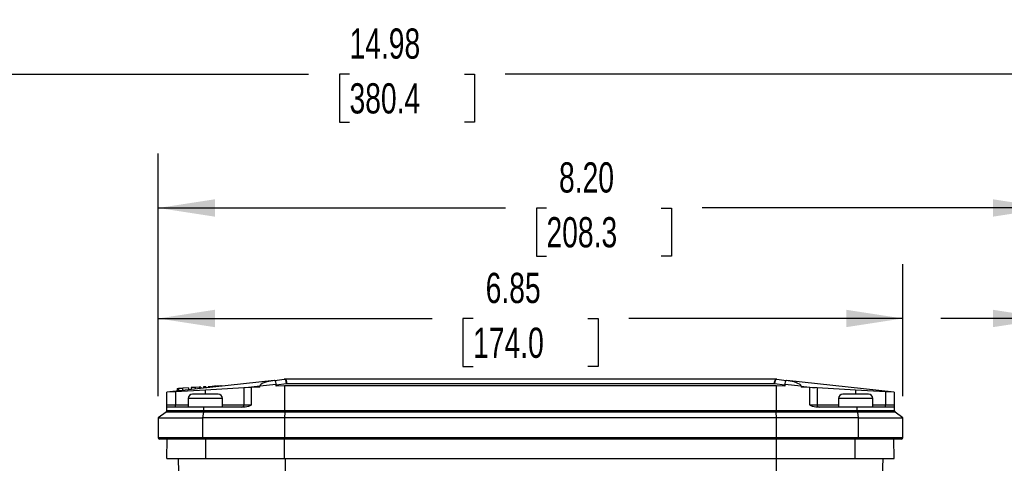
# Model space of a CAD drawing. Header units: inches. Extents: x 0 to 44, y 0 to 34.
# Tile 5 of 15: x 8.6 to 17.7, y 14.3 to 18.3. Entities that reach past the tile are written whole.
import ezdxf

# ---------------------------------------------------------------- set-up
doc = ezdxf.new("R2010")
doc.units = ezdxf.units.IN
doc.header["$LTSCALE"] = 4
doc.header["$MEASUREMENT"] = 0
doc.layers.add('DIMENSIONS', color=140, linetype='Continuous', lineweight=25)
doc.styles.add('SLDTEXTSTYLE0', font='TXT', dxfattribs={"width": 0.7})
doc.dimstyles.new('SLDDIMSTYLE0', dxfattribs={"dimtxt": 0.277778, "dimasz": 0.52, "dimexe": 0, "dimexo": 0.0625, "dimgap": 0.069444, "dimtad": 0, "dimtih": 1, "dimtoh": 1, "dimrnd": 1e-09, "dimzin": 12, "dimdsep": 46, "dimtxsty": 'SLDTEXTSTYLE0', "dimsah": 1, "dimcen": 0.09, "dimadec": 0, "dimazin": 3, "dimtfac": 1, "dimtmove": 0, "dimatfit": 0, "dimfxl": 0, "dimfrac": 2, "dimtolj": 1, "dimtzin": 12, "dimarcsym": 0})
doc.dimstyles.new('SLDDIMSTYLE1', dxfattribs={"dimtxt": 0.277778, "dimasz": 0.52, "dimexe": 0, "dimexo": 0.0625, "dimgap": 0.069444, "dimtad": 0, "dimtih": 1, "dimtoh": 1, "dimrnd": 1e-09, "dimzin": 12, "dimdsep": 46, "dimtxsty": 'SLDTEXTSTYLE0', "dimsah": 1, "dimcen": 0.09, "dimadec": 0, "dimazin": 3, "dimtfac": 1, "dimtofl": 0, "dimtmove": 0, "dimatfit": 3, "dimfxl": 0, "dimfrac": 2, "dimtolj": 1, "dimtzin": 12, "dimarcsym": 0})
doc.dimstyles.new('SLDDIMSTYLE2', dxfattribs={"dimtxt": 0.277778, "dimasz": 0.52, "dimexe": 0, "dimexo": 0.0625, "dimgap": 0.069444, "dimtad": 0, "dimtih": 1, "dimtoh": 1, "dimrnd": 1e-09, "dimzin": 4, "dimdsep": 46, "dimtxsty": 'SLDTEXTSTYLE0', "dimsah": 1, "dimcen": 0.09, "dimadec": 0, "dimazin": 1, "dimtfac": 1, "dimtofl": 0, "dimtmove": 0, "dimatfit": 3, "dimfxl": 0, "dimfrac": 2, "dimtolj": 1, "dimtzin": 12, "dimarcsym": 0})

# ---------------------------------------------------------------- blocks, each defined once
blk = doc.blocks.new('_D_1')
at = {"layer": 'DIMENSIONS'}
for p, q in [((9.9167, 14.8821), (9.9167, 16.0957)), ((16.767, 14.8821), (16.767, 16.0957)), ((9.9167, 15.5957), (12.437, 15.5957)), ((12.8135, 15.5951), (12.7202, 15.5951)), ((12.7202, 15.5951), (12.7202, 15.1534)), ((13.8702, 15.5951), (13.9635, 15.5951)), ((13.9635, 15.5951), (13.9635, 15.1534)), ((16.767, 15.5957), (14.2467, 15.5957)), ((12.7202, 15.1534), (12.8135, 15.1534)), ((13.9635, 15.1534), (13.8702, 15.1534))]:
    blk.add_line(p, q, dxfattribs=at)
for points in [[(9.9167, 15.5957), (10.4367, 15.5157), (10.4367, 15.6757)], [(16.767, 15.5957), (16.247, 15.6757), (16.247, 15.5157)]]:
    blk.add_solid(points, dxfattribs=at)
at = {"layer": 'DIMENSIONS', "char_height": 0.27778, "attachment_point": 1, "style": 'SLDTEXTSTYLE0'}
for s, insert in [('6.85', (12.929, 16.0154)), ('174.0', (12.8135, 15.5114))]:
    blk.add_mtext(s, dxfattribs=dict(at, insert=insert))
blk = doc.blocks.new('_D_2')
at = {"layer": 'DIMENSIONS'}
for p, q in [((9.9167, 14.8821), (9.9167, 17.1118)), ((18.1174, 13.8388), (18.1174, 17.1118)), ((9.9167, 16.6118), (13.1122, 16.6118)), ((13.4887, 16.6112), (13.3954, 16.6112)), ((13.3954, 16.6112), (13.3954, 16.1695)), ((14.5454, 16.6112), (14.6387, 16.6112)), ((14.6387, 16.6112), (14.6387, 16.1695)), ((18.1174, 16.6118), (14.9219, 16.6118)), ((13.3954, 16.1695), (13.4887, 16.1695)), ((14.6387, 16.1695), (14.5454, 16.1695))]:
    blk.add_line(p, q, dxfattribs=at)
for points in [[(9.9167, 16.6118), (10.4367, 16.5318), (10.4367, 16.6918)], [(18.1174, 16.6118), (17.5974, 16.6918), (17.5974, 16.5318)]]:
    blk.add_solid(points, dxfattribs=at)
at = {"layer": 'DIMENSIONS', "char_height": 0.27778, "attachment_point": 1, "style": 'SLDTEXTSTYLE0'}
for s, insert in [('8.20', (13.6042, 17.0315)), ('208.3', (13.4887, 16.5276))]:
    blk.add_mtext(s, dxfattribs=dict(at, insert=insert))
blk = doc.blocks.new('_D_3')
at = {"layer": 'DIMENSIONS'}
for p, q in [((4.7166, 12.9399), (4.7166, 18.3429)), ((19.6922, 14.6183), (19.6922, 18.3429)), ((4.7166, 17.8429), (11.2996, 17.8429)), ((11.6761, 17.8423), (11.5828, 17.8423)), ((11.5828, 17.8423), (11.5828, 17.4006)), ((12.7328, 17.8423), (12.8261, 17.8423)), ((12.8261, 17.8423), (12.8261, 17.4006)), ((19.6922, 17.8429), (13.1093, 17.8429)), ((11.5828, 17.4006), (11.6761, 17.4006)), ((12.8261, 17.4006), (12.7328, 17.4006)), ((19.6922, 13.8796), (19.6922, 14.3783)), ((19.6922, 10.2758), (19.6922, 13.6396)), ((4.7166, 8.0829), (4.7166, 12.6999))]:
    blk.add_line(p, q, dxfattribs=at)
for points in [[(4.7166, 17.8429), (5.2366, 17.7629), (5.2366, 17.9229)], [(19.6922, 17.8429), (19.1722, 17.9229), (19.1722, 17.7629)]]:
    blk.add_solid(points, dxfattribs=at)
at = {"layer": 'DIMENSIONS', "char_height": 0.27778, "attachment_point": 1, "style": 'SLDTEXTSTYLE0'}
for s, insert in [('14.98', (11.6761, 18.2626)), ('380.4', (11.6761, 17.7586))]:
    blk.add_mtext(s, dxfattribs=dict(at, insert=insert))
blk = doc.blocks.new('_D_7')
at = {"layer": 'DIMENSIONS'}
for p, q in [((18.1174, 13.8388), (18.1174, 16.0957)), ((19.6922, 14.6183), (19.6922, 16.0957)), ((18.1174, 15.5957), (17.1174, 15.5957)), ((18.492, 15.5951), (18.3987, 15.5951)), ((18.3987, 15.5951), (18.3987, 15.1534)), ((19.3177, 15.5951), (19.411, 15.5951)), ((19.411, 15.5951), (19.411, 15.1534)), ((19.6922, 15.5957), (20.6922, 15.5957)), ((18.3987, 15.1534), (18.492, 15.1534)), ((19.411, 15.1534), (19.3177, 15.1534)), ((19.6922, 13.8796), (19.6922, 14.3783)), ((19.6922, 9.5278), (19.6922, 13.6396))]:
    blk.add_line(p, q, dxfattribs=at)
for points in [[(18.1174, 15.5957), (17.5974, 15.6757), (17.5974, 15.5157)], [(19.6922, 15.5957), (20.2122, 15.5157), (20.2122, 15.6757)]]:
    blk.add_solid(points, dxfattribs=at)
at = {"layer": 'DIMENSIONS', "char_height": 0.27778, "attachment_point": 1, "style": 'SLDTEXTSTYLE0'}
for s, insert in [('1.57', (18.492, 16.0154)), ('40.0', (18.492, 15.5114))]:
    blk.add_mtext(s, dxfattribs=dict(at, insert=insert))

msp = doc.modelspace()

# ---------------------------------------------------------------- linework, layer by layer
for p, q in [((10.9829, 15.0261), (9.9954, 14.9183)), ((10.0894, 14.953), (10.1018, 14.9537)), ((10.0894, 14.953), (10.0908, 14.9287)), ((10.1018, 14.9537), (10.1416, 14.9559)), ((10.1018, 14.9537), (10.1031, 14.9301)), ((10.1935, 14.9587), (10.1416, 14.9559)), ((10.1427, 14.9344), (10.1416, 14.9559)), ((10.1935, 14.9587), (10.1945, 14.9401)), ((10.2558, 14.9621), (10.2182, 14.9601)), ((10.2182, 14.9601), (10.2191, 14.9428)), ((10.294, 14.9642), (10.2558, 14.9621)), ((10.2558, 14.9621), (10.2566, 14.9468)), ((10.3064, 14.9649), (10.294, 14.9642)), ((10.294, 14.9642), (10.2948, 14.951)), ((10.3064, 14.9649), (10.3071, 14.9523)), ((10.3426, 14.9669), (10.3311, 14.9662)), ((10.3311, 14.9662), (10.3317, 14.955)), ((10.354, 14.9675), (10.3426, 14.9669)), ((10.3426, 14.9669), (10.3432, 14.9563)), ((10.7041, 14.957), (10.3497, 14.9377)), ((10.354, 14.9675), (10.3546, 14.9575)), ((10.4128, 14.9707), (10.3752, 14.9686)), ((10.3752, 14.9686), (10.3757, 14.9598)), ((10.451, 14.9728), (10.4128, 14.9707)), ((10.4128, 14.9707), (10.4132, 14.9639)), ((10.4468, 14.9725), (10.4338, 14.9718)), ((10.4634, 14.9734), (10.451, 14.9728)), ((10.451, 14.9728), (10.4513, 14.9681)), ((10.4634, 14.9734), (10.4636, 14.9694)), ((10.4743, 14.974), (10.4676, 14.9737)), ((10.4816, 14.9744), (10.4743, 14.974)), ((10.4743, 14.974), (10.4744, 14.9706)), ((10.499, 14.9754), (10.4881, 14.9748)), ((10.4881, 14.9748), (10.4882, 14.9721)), ((10.499, 14.9754), (10.4991, 14.9733)), ((10.7723, 14.9607), (10.7041, 14.957)), ((10.7041, 14.957), (10.7041, 14.8002)), ((10.8509, 14.9721), (10.7215, 14.9579)), ((10.8509, 14.965), (10.7723, 14.9607)), ((10.7723, 14.9607), (10.7723, 14.8002)), ((11.0008, 14.9888), (10.8509, 14.9725)), ((10.851, 14.974), (10.8509, 14.9725)), ((10.8509, 14.965), (10.8509, 14.9725)), ((10.9895, 15.0268), (11.0759, 15.0362)), ((11.0008, 14.9888), (11.0009, 14.9866)), ((11.0009, 14.9866), (11.0965, 14.9971)), ((11.0009, 14.9732), (11.0009, 14.9866)), ((11.0781, 14.9774), (11.0009, 14.9732)), ((11.0802, 15.0365), (11.0781, 15.0365)), ((11.0817, 14.9774), (11.0781, 14.9774)), ((15.6035, 15.0365), (11.0802, 15.0365)), ((11.0817, 14.751), (11.0817, 14.9774)), ((15.602, 14.9774), (11.0817, 14.9774)), ((11.0965, 14.9971), (15.5872, 14.9971)), ((15.5872, 14.9971), (15.6828, 14.9866)), ((15.602, 14.9774), (15.602, 14.751)), ((15.6056, 14.9774), (15.602, 14.9774)), ((15.6056, 15.0365), (15.6035, 15.0365)), ((15.6828, 14.9732), (15.6056, 14.9774)), ((15.6078, 15.0362), (15.6942, 15.0268)), ((15.6828, 14.9866), (15.6829, 14.9888)), ((15.6828, 14.9866), (15.6828, 14.9732)), ((15.8328, 14.9725), (15.6829, 14.9888)), ((16.6883, 14.9183), (15.7008, 15.0261)), ((15.8328, 14.9725), (15.8327, 14.974)), ((15.8328, 14.9725), (15.8328, 14.965)), ((15.8328, 14.9721), (15.9622, 14.9579)), ((15.9114, 14.9607), (15.8328, 14.965)), ((15.9114, 14.8002), (15.9114, 14.9607)), ((15.9796, 14.957), (15.9114, 14.9607)), ((15.9796, 14.957), (15.9796, 14.8002)), ((16.334, 14.9377), (15.9796, 14.957)), ((10.0741, 14.9226), (9.9954, 14.9183)), ((9.9954, 14.8002), (9.9954, 14.9183)), ((10.3497, 14.9377), (10.0741, 14.9226)), ((10.0741, 14.9226), (10.0741, 14.8002)), ((10.3497, 14.8987), (10.2316, 14.8987)), ((10.3497, 14.8987), (10.3497, 14.9377)), ((10.4678, 14.8987), (10.3497, 14.8987)), ((16.334, 14.8987), (16.2159, 14.8987)), ((16.6096, 14.9226), (16.334, 14.9377)), ((16.334, 14.9377), (16.334, 14.8987)), ((16.4521, 14.8987), (16.334, 14.8987)), ((16.6096, 14.9226), (16.6096, 14.8002)), ((16.6883, 14.9183), (16.6096, 14.9226)), ((16.6883, 14.9183), (16.6883, 14.8002)), ((9.9954, 14.8002), (10.0741, 14.8002)), ((9.9954, 14.7805), (9.9954, 14.8002)), ((9.9954, 14.751), (9.9954, 14.7805)), ((10.3347, 14.7805), (9.9954, 14.7805)), ((10.0741, 14.7805), (10.0741, 14.8002)), ((10.0741, 14.8002), (10.1922, 14.8002)), ((10.1922, 14.8593), (10.1922, 14.7805)), ((10.5072, 14.8593), (10.1922, 14.8593)), ((10.3347, 14.751), (10.3347, 14.7805)), ((10.7166, 14.7805), (10.3347, 14.7805)), ((10.5072, 14.7805), (10.5072, 14.8593)), ((10.5072, 14.8002), (10.7041, 14.8002)), ((10.7041, 14.8002), (10.7723, 14.8002)), ((15.9114, 14.8002), (15.9796, 14.8002)), ((16.349, 14.7805), (15.9671, 14.7805)), ((15.9796, 14.8002), (16.1765, 14.8002)), ((16.1765, 14.8593), (16.1765, 14.7805)), ((16.334, 14.8593), (16.1765, 14.8593)), ((16.4915, 14.8593), (16.334, 14.8593)), ((16.349, 14.751), (16.349, 14.7805)), ((16.6883, 14.7805), (16.349, 14.7805)), ((16.4915, 14.7805), (16.4915, 14.8593)), ((16.4915, 14.8002), (16.6096, 14.8002)), ((16.6096, 14.7805), (16.6096, 14.8002)), ((16.6096, 14.8002), (16.6883, 14.8002)), ((16.6883, 14.8002), (16.6883, 14.7805)), ((16.6883, 14.7805), (16.6883, 14.751)), ((9.9875, 14.7353), (9.9167, 14.6821)), ((9.9167, 14.6821), (9.9167, 14.4971)), ((9.9167, 14.6821), (10.3274, 14.6821)), ((10.334, 14.7353), (9.9875, 14.7353)), ((9.9954, 14.751), (10.3347, 14.751)), ((10.3274, 14.6821), (10.334, 14.7353)), ((10.3274, 14.4971), (10.3274, 14.6821)), ((11.0781, 14.6821), (10.3274, 14.6821)), ((11.0814, 14.7353), (10.334, 14.7353)), ((10.3347, 14.751), (11.0817, 14.751)), ((11.0814, 14.7353), (11.0781, 14.6821)), ((11.0781, 14.6821), (11.0781, 14.4971)), ((15.6056, 14.6821), (11.0781, 14.6821)), ((15.6023, 14.7353), (11.0814, 14.7353)), ((11.0817, 14.751), (15.602, 14.751)), ((15.602, 14.751), (16.349, 14.751)), ((15.6056, 14.6821), (15.6023, 14.7353)), ((16.3497, 14.7353), (15.6023, 14.7353)), ((15.6056, 14.4971), (15.6056, 14.6821)), ((16.3563, 14.6821), (15.6056, 14.6821)), ((16.349, 14.751), (16.6883, 14.751)), ((16.3497, 14.7353), (16.3563, 14.6821)), ((16.6962, 14.7353), (16.3497, 14.7353)), ((16.3563, 14.6821), (16.3563, 14.4971)), ((16.3563, 14.6821), (16.767, 14.6821)), ((16.767, 14.6821), (16.6962, 14.7353)), ((16.767, 14.4971), (16.767, 14.6821)), ((10.3274, 14.4971), (9.9167, 14.4971)), ((10.3285, 14.4853), (9.9285, 14.4853)), ((9.9954, 14.3081), (9.9985, 14.4853)), ((11.0781, 14.4971), (10.3274, 14.4971)), ((11.0786, 14.4853), (10.3285, 14.4853)), ((10.3535, 14.3081), (10.3537, 14.4853)), ((15.6056, 14.4971), (11.0781, 14.4971)), ((11.0781, 14.3081), (11.0782, 14.4853)), ((15.6051, 14.4853), (11.0786, 14.4853)), ((16.3552, 14.4853), (15.6051, 14.4853)), ((15.6056, 14.3081), (15.6055, 14.4853)), ((16.3563, 14.4971), (15.6056, 14.4971)), ((16.3303, 14.3081), (16.33, 14.4853)), ((16.7552, 14.4853), (16.3552, 14.4853)), ((16.767, 14.4971), (16.3563, 14.4971)), ((16.6883, 14.3081), (16.6852, 14.4853)), ((9.9954, 14.3081), (10.3535, 14.3081)), ((10.0979, 14.3081), (10.1285, 13.3985)), ((10.3535, 14.3081), (11.0781, 14.3081)), ((11.0781, 14.3081), (15.6056, 14.3081)), ((11.0827, 14.3081), (11.0841, 13.3812)), ((15.601, 14.3081), (15.5996, 13.3812)), ((15.6056, 14.3081), (16.3303, 14.3081)), ((16.3303, 14.3081), (16.6883, 14.3081)), ((16.5552, 13.3985), (16.5858, 14.3081))]:
    msp.add_line(p, q)
at = {"flags": 128}
for points in [[(10.9895, 15.0268), (10.9142, 15.0127), (10.8783, 14.9995), (10.8608, 14.9889), (10.8537, 14.9813), (10.8518, 14.9776), (10.851, 14.974)], [(11.0965, 14.9971), (11.094, 15.0117), (11.0918, 15.0188), (11.0889, 15.0254), (11.0859, 15.0303), (11.0826, 15.0338), (11.0792, 15.0358), (11.0759, 15.0362)], [(11.0802, 15.0365), (11.0864, 15.0335), (11.0917, 15.0249), (11.0952, 15.0121), (11.0965, 14.9971)], [(15.5872, 14.9971), (15.5885, 15.0121), (15.592, 15.0249), (15.5973, 15.0335), (15.6035, 15.0365)], [(15.6078, 15.0362), (15.6044, 15.0358), (15.6011, 15.0338), (15.5975, 15.0298), (15.5948, 15.0254), (15.5919, 15.0188), (15.5897, 15.0117), (15.5872, 14.9971)], [(15.8327, 14.974), (15.8319, 14.9776), (15.83, 14.9814), (15.8226, 14.9891), (15.7695, 15.0127), (15.6942, 15.0268)], [(10.7723, 14.8002), (10.7722, 14.7999), (10.7721, 14.7996), (10.7714, 14.7989), (10.7458, 14.7867), (10.7166, 14.7805)], [(15.9671, 14.7805), (15.9379, 14.7867), (15.9241, 14.7926), (15.9172, 14.7961), (15.914, 14.7978), (15.9125, 14.7988), (15.9117, 14.7995), (15.9115, 14.7999), (15.9114, 14.8002)]]:
    msp.add_lwpolyline(points, dxfattribs=at)
for centre, radius, start, end in [((10.9358, 14.9902), 0.0649, 358.7905, 34.31526), ((11.0802, 14.9971), 0.0394, 90, 96.24478), ((15.6035, 14.9971), 0.0394, 83.85889, 90), ((15.7429, 14.9917), 0.06, 144.16368, 182.73056), ((10.2316, 14.8593), 0.0394, 90, 180), ((10.4678, 14.8593), 0.0394, 0, 90), ((16.2159, 14.8593), 0.0394, 90, 180), ((16.4521, 14.8593), 0.0394, 0, 90), ((10.6844, 14.8002), 0.0197, 270, 0), ((15.9993, 14.8002), 0.0197, 180, 270), ((9.9757, 14.751), 0.0197, 306.8699, 0), ((10.1934, 14.7497), 0.1413, 354.14599, 0.53974), ((16.4903, 14.7497), 0.1413, 179.46026, 185.85401), ((16.708, 14.751), 0.0197, 180, 233.1301), ((9.9285, 14.4971), 0.0118, 180, 270), ((10.36, 14.4942), 0.0328, 174.87429, 195.73147), ((16.3237, 14.4942), 0.0328, 344.26853, 5.12571), ((16.7552, 14.4971), 0.0118, 270, 0)]:
    msp.add_arc(centre, radius, start, end)
for centre, major_axis, start_param, end_param in [((11.0808, 14.751), (0, 0.0197), 3.785094, 4.712389), ((15.6029, 14.751), (0, 0.0197), 1.570796, 2.498092), ((11.0786, 14.4971), (0, 0.0118), 1.570796, 3.141593), ((15.6051, 14.4971), (0, 0.0118), 3.141593, 4.712389)]:
    msp.add_ellipse(centre, major_axis=major_axis, ratio=0.046509, start_param=start_param, end_param=end_param)

# ---------------------------------------------------------------- dimensions: what is measured, and where the dimension line sits
at = {"layer": 'DIMENSIONS'}
for base, p1, p2, dimstyle, picture, middle in [((4.7166, 17.8429), (19.6922, 10.0758), (4.7166, 7.8829), 'SLDDIMSTYLE1', '_D_3', (12.2044, 17.8429)), ((18.1174, 16.6118), (9.9167, 14.6821), (18.1174, 13.6388), 'SLDDIMSTYLE2', '_D_2', (14.017, 16.6118)), ((16.767, 15.5957), (9.9167, 14.6821), (16.767, 14.6821), 'SLDDIMSTYLE1', '_D_1', (13.3419, 15.5957)), ((18.1174, 15.5957), (19.6922, 9.3278), (18.1174, 13.6388), 'SLDDIMSTYLE0', '_D_7', (18.9048, 15.5957))]:
    dim = msp.add_linear_dim(base=base, p1=p1, p2=p2, dimstyle=dimstyle, dxfattribs=at)
    dim.commit()
    dim.dimension.update_dxf_attribs({"geometry": picture, "text_midpoint": middle, "dimtype": 160})

doc.saveas('drawing.dxf')
